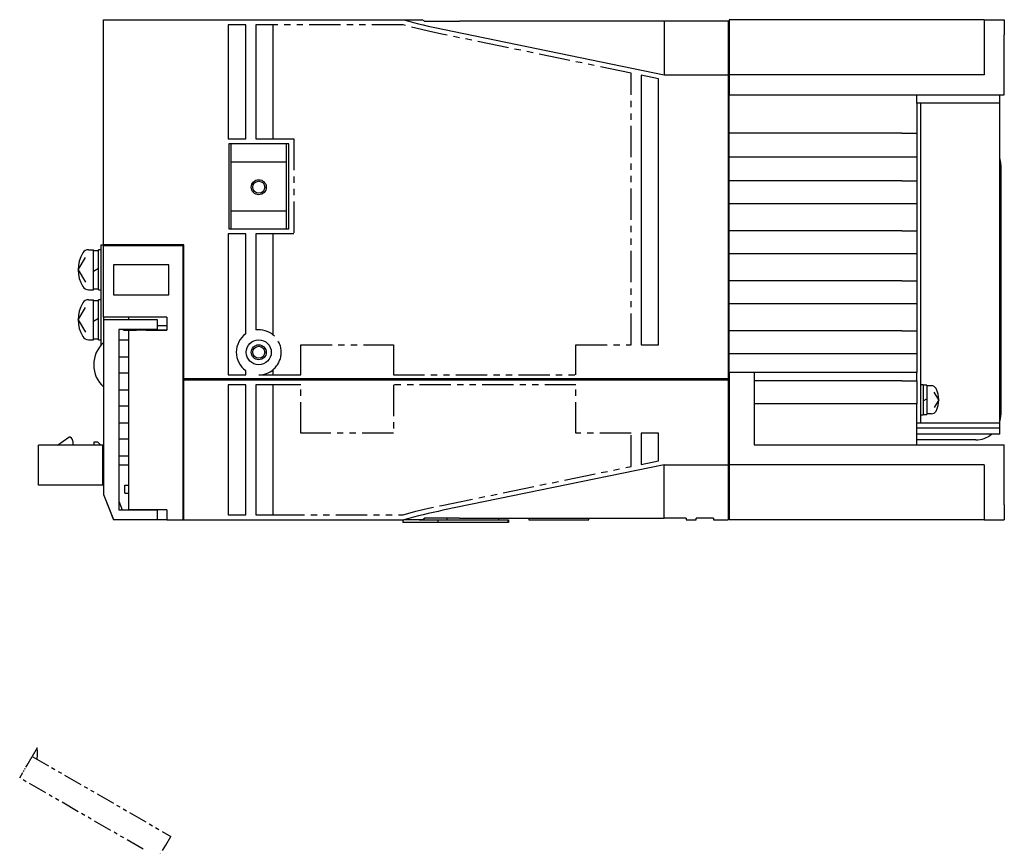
# Model space of a CAD drawing. Extents: x -782 to 6, y -317 to 246.
# Tile 4 of 4: x -351 to -154, y 6 to 171. Entities that reach past the tile are written whole.
import ezdxf

# ---------------------------------------------------------------- set-up
doc = ezdxf.new("R2010")
doc.units = 0
doc.linetypes.add('PHANTOM', pattern=[2.5, 1.25, -0.25, 0.25, -0.25, 0.25, -0.25])
for name, color, linetype in [('OUTLINE', 7, 'CONTINUOUS'), ('PHANTOM', 3, 'PHANTOM'), ('THIN_LINE', 6, 'CONTINUOUS')]:
    doc.layers.add(name, color=color, linetype=linetype)

msp = doc.modelspace()

# ---------------------------------------------------------------- linework, layer by layer
at = {"layer": 'OUTLINE'}
for p, q in [((-333.81, 171.03), (-273.81, 171.03)), ((-333.81, 126.03), (-333.81, 171.03)), ((-305.41, 170.03), (-308.91, 170.03)), ((-308.91, 170.03), (-308.91, 147.18)), ((-305.41, 147.18), (-305.41, 170.03)), ((-303.41, 170.03), (-303.41, 147.18)), ((-299.91, 170.03), (-303.41, 170.03)), ((-299.91, 147.18), (-299.91, 170.03)), ((-273.81, 171.03), (-270.13, 171.03)), ((-269.68, 170.73), (-270.13, 171.03)), ((-269.68, 170.73), (-262.68, 170.73)), ((-221.81, 170.73), (-262.68, 170.73)), ((-209.01, 170.73), (-221.81, 170.73)), ((-221.81, 170.73), (-221.81, 167.03)), ((-209.01, 170.83), (-208.81, 170.83)), ((-209.01, 170.83), (-209.01, 170.73)), ((-209.01, 170.73), (-209.01, 167.03)), ((-208.81, 171.03), (-208.81, 167.03)), ((-157.81, 171.03), (-208.81, 171.03)), ((-157.81, 171.03), (-153.81, 171.03)), ((-157.81, 171.03), (-157.81, 168.03)), ((-154.31, 171.03), (-153.81, 171.03)), ((-153.81, 171.03), (-153.81, 168.03)), ((-266, 169.13), (-221.81, 160.03)), ((-157.81, 168.03), (-157.81, 160.03)), ((-153.81, 156.03), (-153.81, 168.03)), ((-221.81, 167.03), (-221.81, 160.03)), ((-209.01, 167.03), (-209.01, 160.03)), ((-208.81, 167.03), (-208.81, 160.03)), ((-226.41, 159.95), (-226.41, 106.03)), ((-222.91, 159.23), (-226.41, 159.95)), ((-221.81, 160.03), (-209.01, 160.03)), ((-209.01, 160.03), (-209.01, 99.23)), ((-209.01, 159.83), (-208.81, 159.83)), ((-208.81, 160.03), (-208.81, 156.03)), ((-157.81, 160.03), (-208.81, 160.03)), ((-222.91, 106.03), (-222.91, 159.23)), ((-208.81, 100.49), (-208.81, 156.03)), ((-208.81, 156.03), (-153.81, 156.03)), ((-171.31, 154.33), (-171.31, 156.03)), ((-154.71, 154.33), (-154.71, 156.03)), ((-170.51, 154.33), (-171.31, 154.33)), ((-171.31, 154.33), (-171.31, 148.37)), ((-154.71, 154.33), (-170.51, 154.33)), ((-170.51, 90.33), (-170.51, 154.33)), ((-154.71, 90.33), (-154.71, 154.33)), ((-174.31, 148.37), (-208.81, 148.37)), ((-174.31, 148.37), (-171.31, 148.37)), ((-171.31, 148.37), (-171.31, 143.57)), ((-308.91, 147.18), (-305.41, 147.18)), ((-308.81, 146.18), (-308.81, 129.18)), ((-296.81, 146.18), (-308.81, 146.18)), ((-308.31, 142.6), (-308.31, 146.18)), ((-303.41, 147.18), (-299.91, 147.18)), ((-297.31, 146.18), (-297.31, 142.6)), ((-296.81, 129.18), (-296.81, 146.18)), ((-308.31, 132.76), (-308.31, 142.6)), ((-308.31, 142.6), (-297.31, 142.6)), ((-297.31, 142.6), (-297.31, 132.76)), ((-174.31, 143.57), (-208.81, 143.57)), ((-171.31, 143.57), (-174.31, 143.57)), ((-171.31, 143.57), (-171.31, 138.83)), ((-154.51, 142.03), (-154.51, 92.03)), ((-174.31, 138.83), (-208.81, 138.83)), ((-174.31, 138.83), (-171.31, 138.83)), ((-171.31, 138.83), (-171.31, 134.23)), ((-174.31, 134.23), (-208.81, 134.23)), ((-171.31, 134.23), (-174.31, 134.23)), ((-171.31, 134.23), (-171.31, 128.83)), ((-308.31, 129.18), (-308.31, 132.76)), ((-297.31, 132.76), (-308.31, 132.76)), ((-297.31, 132.76), (-297.31, 129.18)), ((-308.91, 128.18), (-308.91, 100.03)), ((-305.41, 128.18), (-308.91, 128.18)), ((-308.81, 129.18), (-296.81, 129.18)), ((-305.41, 108.2), (-305.41, 128.18)), ((-303.41, 128.18), (-303.41, 108.99)), ((-299.91, 128.18), (-303.41, 128.18)), ((-299.91, 107.97), (-299.91, 128.18)), ((-174.31, 128.83), (-208.81, 128.83)), ((-174.31, 128.83), (-171.31, 128.83)), ((-171.31, 128.83), (-171.31, 124.23)), ((-334.31, 106.03), (-334.31, 126.03)), ((-334.31, 126.03), (-333.81, 126.03)), ((-333.81, 126.03), (-333.81, 125.83)), ((-317.81, 126.03), (-333.81, 126.03)), ((-333.61, 126.03), (-333.61, 125.83)), ((-317.81, 99.23), (-317.81, 126.03)), ((-336.85, 125.03), (-335.81, 125.03)), ((-335.81, 117.03), (-335.81, 125.03)), ((-334.81, 124.83), (-335.81, 124.83)), ((-334.81, 117.03), (-334.81, 125.03)), ((-334.31, 125.03), (-334.81, 125.03)), ((-318.01, 125.83), (-333.81, 125.83)), ((-333.81, 111.53), (-333.81, 125.83)), ((-318.01, 125.83), (-318.01, 71.03)), ((-174.31, 124.23), (-208.81, 124.23)), ((-171.31, 124.23), (-174.31, 124.23)), ((-171.31, 124.23), (-171.31, 118.83)), ((-338.91, 121.03), (-337.44, 123.49)), ((-331.81, 122.03), (-331.81, 116.03)), ((-320.81, 122.03), (-331.81, 122.03)), ((-320.81, 116.03), (-320.81, 122.03)), ((-338.91, 121.03), (-337.44, 118.56)), ((-335.81, 120.74), (-334.81, 121.32)), ((-174.31, 118.83), (-208.81, 118.83)), ((-174.31, 118.83), (-171.31, 118.83)), ((-171.31, 118.83), (-171.31, 114.23)), ((-336.85, 117.03), (-335.81, 117.03)), ((-335.81, 117.23), (-334.81, 117.23)), ((-334.81, 117.03), (-334.31, 117.03)), ((-336.85, 115.03), (-335.81, 115.03)), ((-335.81, 107.03), (-335.81, 115.03)), ((-334.81, 114.83), (-335.81, 114.83)), ((-334.81, 107.03), (-334.81, 115.03)), ((-334.31, 115.03), (-334.81, 115.03)), ((-331.81, 116.03), (-320.81, 116.03)), ((-174.31, 114.23), (-208.81, 114.23)), ((-171.31, 114.23), (-174.31, 114.23)), ((-171.31, 114.23), (-171.31, 108.83)), ((-338.91, 111.03), (-337.44, 113.49)), ((-338.91, 111.03), (-337.44, 108.56)), ((-335.81, 110.74), (-334.81, 111.32)), ((-333.81, 111.53), (-333.81, 106.52)), ((-321.21, 111.53), (-333.81, 111.53)), ((-323.02, 111.03), (-333.8, 111.03)), ((-333.8, 76.03), (-333.8, 111.03)), ((-328.81, 111.03), (-328.81, 111.53)), ((-323.02, 109.06), (-323.02, 111.03)), ((-321.21, 111.53), (-321.21, 108.92)), ((-330.8, 109.06), (-330.8, 73)), ((-323.02, 109.06), (-330.8, 109.06)), ((-329.81, 108.95), (-329.81, 109.06)), ((-329.81, 108.95), (-327.27, 108.95)), ((-321.21, 108.92), (-328.81, 108.92)), ((-328.81, 73.03), (-328.81, 108.92)), ((-327.27, 109.06), (-327.27, 108.92)), ((-325.34, 108.92), (-325.34, 109.06)), ((-325.34, 108.95), (-321.21, 108.95)), ((-324.61, 108.92), (-324.61, 108.95)), ((-323.02, 109.91), (-321.21, 109.91)), ((-322.81, 108.92), (-322.81, 108.95)), ((-174.31, 108.83), (-208.81, 108.83)), ((-174.31, 108.83), (-171.31, 108.83)), ((-171.31, 108.83), (-171.31, 104.23)), ((-336.85, 107.03), (-335.81, 107.03)), ((-335.81, 107.23), (-334.81, 107.23)), ((-334.81, 107.03), (-334.31, 107.03)), ((-328.81, 106.93), (-330.8, 106.93)), ((-334.31, 106.03), (-334.29, 106.03)), ((-226.41, 106.03), (-222.91, 106.03)), ((-330.8, 103.63), (-328.81, 103.63)), ((-174.31, 104.23), (-208.81, 104.23)), ((-171.31, 104.23), (-174.31, 104.23)), ((-171.31, 104.23), (-171.31, 100.49)), ((-305.41, 100.03), (-305.41, 100.85)), ((-299.91, 100.03), (-299.91, 101.09)), ((-203.81, 100.49), (-208.81, 100.49)), ((-208.81, 100.49), (-208.81, 82.03)), ((-171.31, 100.49), (-203.81, 100.49)), ((-203.81, 100.49), (-203.81, 86.03)), ((-171.31, 98.83), (-171.31, 100.49)), ((-328.81, 100.33), (-330.8, 100.33)), ((-209.01, 99.23), (-317.81, 99.23)), ((-317.81, 99.03), (-209.01, 99.03)), ((-317.81, 71.03), (-317.81, 99.03)), ((-308.91, 100.03), (-305.41, 100.03)), ((-302.81, 100.03), (-299.91, 100.03)), ((-209.01, 99.03), (-209.01, 99.23)), ((-209.01, 99.03), (-209.01, 82.03)), ((-174.31, 98.83), (-203.81, 98.83)), ((-174.31, 98.83), (-171.31, 98.83)), ((-171.31, 98.83), (-171.31, 94.23)), ((-333.81, 97.54), (-333.81, 85.43)), ((-330.8, 97.03), (-328.81, 97.03)), ((-308.91, 98.03), (-308.91, 72.03)), ((-305.41, 98.03), (-308.91, 98.03)), ((-305.41, 72.03), (-305.41, 98.03)), ((-303.41, 98.03), (-303.41, 72.03)), ((-299.91, 98.03), (-303.41, 98.03)), ((-299.91, 72.03), (-299.91, 98.03)), ((-170.01, 98.03), (-170.51, 98.03)), ((-170.01, 98.03), (-170.01, 92.03)), ((-169.31, 97.98), (-170.01, 97.98)), ((-169.31, 97.98), (-169.31, 95.03)), ((-168.34, 97.83), (-169.31, 97.83)), ((-166.91, 95.03), (-167.81, 96.53)), ((-170.01, 94.82), (-169.31, 95.23)), ((-169.31, 95.03), (-169.31, 92.08)), ((-166.91, 95.03), (-167.81, 93.52)), ((-328.81, 93.73), (-330.8, 93.73)), ((-174.31, 94.23), (-203.81, 94.23)), ((-171.31, 94.23), (-174.31, 94.23)), ((-171.31, 86.03), (-171.31, 94.23)), ((-170.51, 92.03), (-170.01, 92.03)), ((-170.01, 92.08), (-169.31, 92.08)), ((-168.34, 92.23), (-169.31, 92.23)), ((-330.8, 90.43), (-328.81, 90.43)), ((-170.51, 90.33), (-171.31, 90.33)), ((-154.71, 89.33), (-171.31, 89.33)), ((-154.71, 90.33), (-170.51, 90.33)), ((-154.71, 89.33), (-154.71, 90.33)), ((-154.71, 88.13), (-154.71, 89.33)), ((-343.01, 85.99), (-340.8, 87.59)), ((-340, 86.79), (-340, 85.99)), ((-335, 86.59), (-335.8, 86.59)), ((-335.8, 86.59), (-335.8, 85.99)), ((-334.4, 85.99), (-335, 86.59)), ((-328.81, 87.13), (-330.8, 87.13)), ((-222.91, 88.33), (-226.41, 88.33)), ((-226.41, 88.33), (-226.41, 82.1)), ((-222.91, 82.82), (-222.91, 88.33)), ((-154.71, 88.13), (-171.31, 88.13)), ((-159.51, 87.03), (-171.31, 87.03)), ((-346.8, 77.99), (-346.8, 85.99)), ((-334, 85.99), (-346.8, 85.99)), ((-334, 77.99), (-334, 85.99)), ((-333.8, 85.39), (-334, 85.59)), ((-333.81, 85.43), (-333.81, 76.03)), ((-333.8, 85.43), (-333.8, 85.43)), ((-203.81, 86.03), (-153.81, 86.03)), ((-153.81, 74.03), (-153.81, 86.03)), ((-333.8, 84.59), (-334, 84.59)), ((-330.8, 83.83), (-328.81, 83.83)), ((-226.41, 82.1), (-222.91, 82.82)), ((-330.8, 82.03), (-328.81, 82.03)), ((-221.81, 82.03), (-266, 72.93)), ((-221.81, 75.03), (-221.81, 82.03)), ((-221.81, 82.03), (-209.01, 82.03)), ((-209.01, 82.23), (-208.81, 82.23)), ((-209.01, 82.03), (-209.01, 75.03)), ((-208.81, 82.03), (-208.81, 75.03)), ((-157.81, 82.03), (-208.81, 82.03)), ((-157.81, 82.03), (-157.81, 74.03)), ((-333.8, 79.39), (-334, 79.39)), ((-334, 77.99), (-346.8, 77.99)), ((-329.61, 76.33), (-329.61, 77.93)), ((-329.61, 77.93), (-328.81, 77.93)), ((-333.81, 76.03), (-333.69, 75.73)), ((-331.8, 71.03), (-333.8, 76.03)), ((-333.68, 75.73), (-333.69, 75.73)), ((-333.69, 75.73), (-331.81, 71.03)), ((-329.61, 76.33), (-328.81, 76.33)), ((-221.81, 71.33), (-221.81, 75.03)), ((-209.01, 75.03), (-209.01, 71.03)), ((-208.81, 75.03), (-208.81, 71.03)), ((-330.8, 74.75), (-330.11, 73.03)), ((-330.8, 73), (-323.02, 73)), ((-330.11, 73.03), (-329.81, 73.03)), ((-329.81, 73.03), (-328.81, 73.03)), ((-329.81, 73), (-329.81, 73.03)), ((-321.21, 73.03), (-328.81, 73.03)), ((-327.27, 73.03), (-327.27, 73)), ((-325.34, 73), (-325.34, 73.03)), ((-323.02, 71.03), (-323.02, 73)), ((-321.21, 73.03), (-321.21, 71.03)), ((-157.81, 74.03), (-157.81, 71.03)), ((-153.81, 74.03), (-153.81, 71.03)), ((-331.8, 71.03), (-331.81, 71.03)), ((-323.02, 71.03), (-331.8, 71.03)), ((-321.21, 71.03), (-323.02, 71.03)), ((-321.21, 71.03), (-318.01, 71.03)), ((-317.81, 71.23), (-318.01, 71.23)), ((-318.01, 71.03), (-317.81, 71.03)), ((-317.81, 71.03), (-273.81, 71.03)), ((-308.91, 72.03), (-305.41, 72.03)), ((-303.41, 72.03), (-299.91, 72.03)), ((-274.01, 71.03), (-274.01, 70.53)), ((-270.13, 71.03), (-273.81, 71.03)), ((-270.76, 71.03), (-267.01, 71.03)), ((-270.13, 71.03), (-269.68, 71.33)), ((-262.68, 71.33), (-269.68, 71.33)), ((-267.01, 71.03), (-253.01, 71.03)), ((-267.01, 71.03), (-267.01, 70.53)), ((-265.18, 71.03), (-265.18, 71.33)), ((-262.68, 71.33), (-221.81, 71.33)), ((-254.83, 71.03), (-254.83, 71.33)), ((-253.01, 71.03), (-252.91, 71.03)), ((-253.01, 71.03), (-253.01, 70.53)), ((-252.91, 71.03), (-252.91, 70.53)), ((-248.81, 71.33), (-248.81, 71.03)), ((-248.81, 71.03), (-236.81, 71.03)), ((-236.81, 71.03), (-236.81, 71.33)), ((-217.41, 71.33), (-221.81, 71.33)), ((-217.41, 71.33), (-217.41, 71.03)), ((-217.41, 71.03), (-215.41, 71.03)), ((-211.91, 71.33), (-215.41, 71.33)), ((-215.41, 71.03), (-215.41, 71.33)), ((-211.91, 71.33), (-211.91, 71.03)), ((-211.91, 71.03), (-209.01, 71.03)), ((-209.01, 71.23), (-208.81, 71.23)), ((-157.81, 71.03), (-208.81, 71.03)), ((-157.81, 71.03), (-153.81, 71.03)), ((-154.31, 71.03), (-153.81, 71.03)), ((-267.01, 70.53), (-274.01, 70.53)), ((-253.01, 70.53), (-267.01, 70.53)), ((-252.91, 70.53), (-253.01, 70.53))]:
    msp.add_line(p, q, dxfattribs=at)
for centre, radius in [((-302.81, 137.53), 1.2), ((-302.81, 104.53), 2.5), ((-302.81, 104.53), 1.2)]:
    msp.add_circle(centre, radius, dxfattribs=at)
for centre, radius, start, end in [((-252.85, 240.15), 72.23, 253.1301, 259.5102), ((-159.51, 142.03), 5, 0, 16.2602), ((-332.41, 121.03), 6.5, 148.7193, 211.2807), ((-336.85, 123.73), 1.3, 90, 148.7193), ((-336.85, 118.33), 1.3, 211.2807, 270), ((-332.41, 111.03), 6.5, 148.7193, 211.2807), ((-336.85, 113.73), 1.3, 90, 148.7193), ((-302.81, 104.53), 4.5, 49.876, 97.6623), ((-336.85, 108.33), 1.3, 211.2807, 270), ((-329.75, 102.03), 6.05, 132.0338, 227.9662), ((-302.81, 104.53), 4.5, 125.2944, 234.7056), ((-302.81, 104.53), 4.5, 270, 310.124), ((-168.34, 96.83), 1, 26.7437, 90), ((-171.91, 95.03), 5, 333.2563, 26.7437), ((-168.34, 93.23), 1, 270, 333.2563), ((-159.51, 92.03), 5, 343.7398, 0), ((-340.8, 86.79), 0.8, 0, 90), ((-159.51, 92.03), 5, 270, 308.7394), ((-246.58, -23.86), 98.72, 101.3461, 106.0136)]:
    msp.add_arc(centre, radius, start, end, dxfattribs=at)
at = {"layer": 'PHANTOM', "ltscale": 5}
for p, q in [((-273.97, 170.03), (-299.91, 170.03)), ((-228.41, 160.36), (-266.2, 168.15)), ((-228.41, 106.03), (-228.41, 160.36)), ((-299.91, 147.18), (-295.81, 147.18)), ((-295.81, 147.18), (-295.81, 128.18)), ((-295.81, 128.18), (-299.91, 128.18)), ((-294.41, 106.03), (-275.91, 106.03)), ((-294.41, 100.03), (-294.41, 106.03)), ((-275.91, 106.03), (-275.91, 100.03)), ((-239.41, 106.03), (-228.41, 106.03)), ((-239.41, 100.03), (-239.41, 106.03)), ((-299.91, 100.03), (-294.41, 100.03)), ((-275.91, 100.03), (-239.41, 100.03)), ((-294.41, 98.03), (-299.91, 98.03)), ((-294.41, 88.33), (-294.41, 98.03)), ((-275.91, 98.03), (-275.91, 88.33)), ((-239.41, 98.03), (-275.91, 98.03)), ((-239.41, 88.33), (-239.41, 98.03)), ((-275.91, 88.33), (-294.41, 88.33)), ((-228.41, 88.33), (-239.41, 88.33)), ((-228.41, 81.69), (-228.41, 88.33)), ((-266.2, 73.91), (-228.41, 81.69)), ((-299.91, 72.03), (-273.97, 72.03))]:
    msp.add_line(p, q, dxfattribs=at)
at = {"layer": 'PHANTOM', "ltscale": 3}
for p, q in [((-349.11, 22.01), (-348.11, 23.74)), ((-347.11, 25.47), (-348.11, 23.74)), ((-348.11, 23.74), (-320.39, 7.74)), ((-325.88, 5.18), (-350.59, 19.44)), ((-325.79, -1.6), (-321.39, 6.01)), ((-321.39, 6.01), (-320.39, 7.74))]:
    msp.add_line(p, q, dxfattribs=at)
at = {"layer": 'PHANTOM'}
msp.add_line((-350.59, 19.44), (-349.11, 22.01), dxfattribs=at)
at = {"layer": 'PHANTOM', "ltscale": 5, "flags": 128}
for points in [[(-266.2, 168.15), (-268.91, 168.72), (-271.4, 169.3), (-273.97, 170.03)], [(-273.97, 72.03), (-271.39, 72.75), (-268.91, 73.33), (-266.2, 73.91)]]:
    msp.add_lwpolyline(points, dxfattribs=at)
at = {"layer": 'PHANTOM', "ltscale": 5}
msp.add_arc((-302.81, 104.53), 4.5, 310.124, 49.876, dxfattribs=at)
at = {"layer": 'PHANTOM', "ltscale": 3}
msp.add_arc((-357.19, 24.31), 10.15, 353.525, 6.5931, dxfattribs=at)
at = {"layer": 'THIN_LINE'}
for centre in [(-302.81, 137.53), (-302.81, 104.53)]:
    msp.add_circle(centre, 1.5, dxfattribs=at)

doc.saveas('drawing.dxf')
